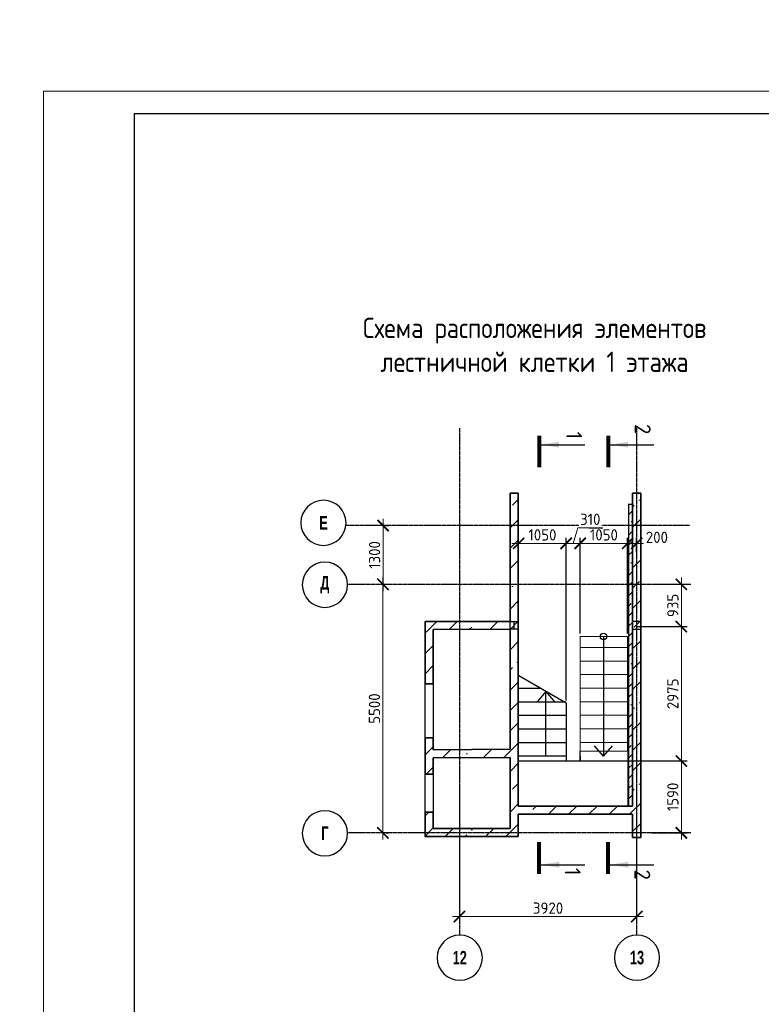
# Model space of a CAD drawing. Header units: millimetres. Extents: x 259029 to 2494469, y -731578 to -57567.
# Tile 64 of 252: x 315807 to 332211, y -546460 to -524669. Entities that reach past the tile are written whole.
import ezdxf
from ezdxf.enums import TextEntityAlignment as Align

# ---------------------------------------------------------------- set-up
doc = ezdxf.new("R2010")
doc.units = ezdxf.units.MM
doc.linetypes.add('______5', pattern=[1100, 800, -100, 100, -100])
doc.linetypes.add('Б-1.1 оси$0$Б-1.1 Оси$0$GOST2.303 5', pattern=[24, 20, -1.5, 1, -1.5])
doc.layers.get('Defpoints').update_dxf_attribs({"color": 140})
for name, color, linetype, lineweight in [('A_021_ПЕРЕГОРОДКА', 7, 'Continuous', 25), ('RAZMER', 100, 'Continuous', 15), ('Standard', 7, 'Continuous', 25), ('Выноски', 20, 'Continuous', 20), ('Общий01', 7, 'Continuous', 13), ('ОСИ', 151, 'Б-1.1 оси$0$Б-1.1 Оси$0$GOST2.303 5', 9), ('РАЗРЕЗЫ', 10, 'Continuous', 60), ('Символы 0.20', 1, 'Continuous', 20), ('Символы 0.20 @ 100', 1, 'Continuous', 20), ('Стена_ бетон несущ.', 253, 'Continuous', 70), ('Текст', 41, 'Continuous', 30), ('ТОНКИЕ', 7, 'Continuous', 9)]:
    doc.layers.add(name, color=color, linetype=linetype, lineweight=lineweight)
doc.layers.add('ТОЛСТЫЕ_ОСНОВНЫЕ', color=6, linetype='Continuous')
doc.styles.add('Century Gothic', font='GOTHIC.TTF')
doc.styles.add('ГОСТ', font='GOST_Common.ttf')
doc.dimstyles.new('ГОСТ', dxfattribs={"dimscale": 0, "dimtxt": 2.5, "dimasz": 2.5, "dimexe": 1.25, "dimexo": 0.625, "dimtad": 1, "dimdec": 0, "dimtxsty": 'ГОСТ', "dimblk": 'ARCHTICK', "dimcen": 2.5, "dimdle": 1.5, "dimclrd": 256, "dimclre": 256, "dimclrt": 256, "dimadec": 0, "dimazin": 0, "dimtfac": 1, "dimtdec": 0, "dimtmove": 1, "dimatfit": 3, "dimfxl": 2, "dimtfill": 1, "dimlwd": 0, "dimarcsym": 0})
pattern_1 = [(45, (-329412.83, -117048.6), (-449.0128, 449.0128), []), (45, (-328963.8, -117048.6), (-449.0128, 449.0128), [793.75, -158.75, 0, -158.75])]

# ---------------------------------------------------------------- blocks, each defined once
blk = doc.blocks.new('*U28')
at = {"layer": 'ТОЛСТЫЕ_ОСНОВНЫЕ', "color": 6}
blk.add_lwpolyline([(20, 5), (886, 5), (886, 415), (20, 415)], close=True, dxfattribs=at)
at = {"layer": 'ТОНКИЕ'}
blk.add_lwpolyline([(0, 0), (891, 0), (891, 420), (0, 420)], close=True, dxfattribs=at)
blk = doc.blocks.new('NSY101')
at = {"color": 0, "linetype": 'ByBlock', "lineweight": -2}
blk.add_circle((0, 0), 50, dxfattribs=at)
blk = doc.blocks.new('_ArchTick')
at = {"color": 0, "linetype": 'ByBlock', "const_width": 0.15}
blk.add_lwpolyline([(-0.5, -0.5), (0.5, 0.5)], dxfattribs=at)
blk = doc.blocks.new('*D885')
at = {"layer": 'Defpoints', "color": 0, "lineweight": -2, "transparency": 16777216}
for p in [(325534, -541518), (329454, -541518), (325534, -544518)]:
    blk.add_point(p, dxfattribs=at)
at = {"layer": 'RAZMER', "lineweight": -2, "transparency": 16777216}
for p, q in [((325534, -541581), (325534, -544643)), ((329454, -541581), (329454, -544643))]:
    blk.add_line(p, q, dxfattribs=at)
at = {"layer": 'RAZMER', "lineweight": 0, "transparency": 16777216}
blk.add_line((329604, -544518), (325384, -544518), dxfattribs=at)
at = {"layer": 'RAZMER', "lineweight": 0, "transparency": 16777216, "xscale": 250, "yscale": 250, "zscale": 250, "rotation": 180}
blk.add_blockref('_ArchTick', (325534, -544518), dxfattribs=at)
at = {"layer": 'RAZMER', "lineweight": 0, "transparency": 16777216, "xscale": 250, "yscale": 250, "zscale": 250}
blk.add_blockref('_ArchTick', (329454, -544518), dxfattribs=at)
at = {"layer": 'RAZMER', "transparency": 16777216, "insert": (327494, -544331), "char_height": 250, "width": 583.33, "attachment_point": 5, "style": 'ГОСТ', "bg_fill": 3, "box_fill_scale": 1.1, "bg_fill_color": 256, "bg_fill_true_color": 13158600, "bg_fill_transparency": 0}
blk.add_mtext('3920', dxfattribs=at)
blk = doc.blocks.new('*D886')
at = {"layer": 'Defpoints', "color": 0, "lineweight": -2, "transparency": 16777216}
for p in [(323841, -537165), (323841, -537165), (323841, -542665)]:
    blk.add_point(p, dxfattribs=at)
at = {"layer": 'RAZMER', "lineweight": 0, "transparency": 16777216}
blk.add_line((323841, -542815), (323841, -537015), dxfattribs=at)
at = {"layer": 'RAZMER', "lineweight": -2, "transparency": 16777216}
for p, q in [((323904, -537165), (323966, -537165)), ((323904, -542665), (323966, -542665))]:
    blk.add_line(p, q, dxfattribs=at)
at = {"layer": 'RAZMER', "lineweight": 0, "transparency": 16777216, "xscale": 250, "yscale": 250, "zscale": 250}
for p, rotation in [((323841, -537165), 90), ((323841, -542665), 270)]:
    blk.add_blockref('_ArchTick', p, dxfattribs=dict(at, rotation=rotation))
at = {"layer": 'RAZMER', "transparency": 16777216, "insert": (323654, -539915), "char_height": 250, "width": 458, "attachment_point": 5, "rotation": 90, "style": 'ГОСТ', "bg_fill": 3, "box_fill_scale": 1.1, "bg_fill_color": 256, "bg_fill_true_color": 13158600, "bg_fill_transparency": 0}
blk.add_mtext('5500', dxfattribs=at)
blk = doc.blocks.new('*D887')
at = {"layer": 'Defpoints', "color": 0, "lineweight": -2, "transparency": 16777216}
for p in [(323845, -535865), (323845, -535865), (323841, -537165)]:
    blk.add_point(p, dxfattribs=at)
at = {"layer": 'RAZMER', "lineweight": 0, "transparency": 16777216}
blk.add_line((323845, -537315), (323845, -535715), dxfattribs=at)
at = {"layer": 'RAZMER', "lineweight": -2, "transparency": 16777216}
for p, q in [((323907, -535865), (323970, -535865)), ((323904, -537165), (323970, -537165))]:
    blk.add_line(p, q, dxfattribs=at)
at = {"layer": 'RAZMER', "lineweight": 0, "transparency": 16777216, "xscale": 250, "yscale": 250, "zscale": 250}
for p, rotation in [((323845, -535865), 90), ((323845, -537165), 270)]:
    blk.add_blockref('_ArchTick', p, dxfattribs=dict(at, rotation=rotation))
at = {"layer": 'RAZMER', "transparency": 16777216, "insert": (323657, -536515), "char_height": 250, "width": 458, "attachment_point": 5, "rotation": 90, "style": 'ГОСТ', "bg_fill": 3, "box_fill_scale": 1.1, "bg_fill_color": 256, "bg_fill_true_color": 13158600, "bg_fill_transparency": 0}
blk.add_mtext('1300', dxfattribs=at)
blk = doc.blocks.new('*U30')
at = {"layer": 'Символы 0.20', "linetype": 'Continuous', "lineweight": 25}
for p, q in [((-5, 0.35), (-5, 10.05)), ((87.95, 0.35), (87.95, 10.05))]:
    blk.add_line(p, q, dxfattribs=at)
at = {"layer": 'Символы 0.20', "linetype": 'Continuous', "lineweight": 80}
for p, q in [((-7, 0), (0, 0)), ((89.95, 0), (82.95, 0))]:
    blk.add_line(p, q, dxfattribs=at)
at = {"layer": 'Символы 0.20', "linetype": 'Continuous', "lineweight": 25}
for points in [[(-5, 0.46), (-4.35, 4.36), (-5.65, 4.36)], [(87.95, 0.46), (87.29, 4.39), (88.61, 4.39)]]:
    blk.add_solid(points, dxfattribs=at)
at = {"layer": 'Символы 0.20', "style": 'ГОСТ'}
blk.add_attdef('1', text='', height=3.5, dxfattribs=at).set_placement((-6, 7.7), align=Align.MIDDLE_CENTER)
blk.add_attdef('2', text='', height=3.5, dxfattribs=at).set_placement((90.33, 7.38), align=Align.MIDDLE_RIGHT)
blk = doc.blocks.new('*U31')
at = {"layer": 'Символы 0.20', "linetype": 'Continuous', "lineweight": 25}
for p, q in [((-5, 0.35), (-5, 10.05)), ((87.95, 0.35), (87.95, 10.05))]:
    blk.add_line(p, q, dxfattribs=at)
at = {"layer": 'Символы 0.20', "linetype": 'Continuous', "lineweight": 80}
for p, q in [((-7, 0), (0, 0)), ((89.95, 0), (82.95, 0))]:
    blk.add_line(p, q, dxfattribs=at)
at = {"layer": 'Символы 0.20', "linetype": 'Continuous', "lineweight": 25}
for points in [[(-5, 0.46), (-4.35, 4.36), (-5.65, 4.36)], [(87.95, 0.46), (87.29, 4.39), (88.61, 4.39)]]:
    blk.add_solid(points, dxfattribs=at)
at = {"layer": 'Символы 0.20', "style": 'ГОСТ'}
blk.add_attdef('1', text='', height=3.5, dxfattribs=at).set_placement((-8.45, 7.61), align=Align.MIDDLE_CENTER)
blk.add_attdef('2', text='', height=3.5, dxfattribs=at).set_placement((91.31, 7.53), align=Align.MIDDLE_RIGHT)
blk = doc.blocks.new('*D894')
at = {"layer": 'Defpoints', "color": 0, "lineweight": -2, "transparency": 16777216}
for p in [(328204, -536258), (328204, -538319), (329255, -538319)]:
    blk.add_point(p, dxfattribs=at)
at = {"layer": 'РАЗРЕЗЫ', "lineweight": 0, "transparency": 16777216}
blk.add_line((329405, -536258), (328054, -536258), dxfattribs=at)
at = {"layer": 'РАЗРЕЗЫ', "lineweight": -2, "transparency": 16777216}
for p, q in [((328204, -538256), (328204, -536133)), ((329255, -538256), (329255, -536133))]:
    blk.add_line(p, q, dxfattribs=at)
at = {"layer": 'РАЗРЕЗЫ', "lineweight": 0, "transparency": 16777216, "xscale": 250, "yscale": 250, "zscale": 250, "rotation": 180}
blk.add_blockref('_ArchTick', (328204, -536258), dxfattribs=at)
at = {"layer": 'РАЗРЕЗЫ', "lineweight": 0, "transparency": 16777216, "xscale": 250, "yscale": 250, "zscale": 250}
blk.add_blockref('_ArchTick', (329255, -536258), dxfattribs=at)
at = {"layer": 'РАЗРЕЗЫ', "lineweight": -2, "transparency": 16777216, "insert": (328730, -536071), "char_height": 250, "attachment_point": 5, "style": 'ГОСТ', "bg_fill": 3, "box_fill_scale": 1.1, "bg_fill_color": 256, "bg_fill_true_color": 13158600, "bg_fill_transparency": 0}
blk.add_mtext('1050', dxfattribs=at)
blk = doc.blocks.new('*D895')
at = {"layer": 'Defpoints', "color": 0, "lineweight": -2, "transparency": 16777216}
for p in [(327895, -536258), (328204, -538319), (327895, -539799)]:
    blk.add_point(p, dxfattribs=at)
at = {"layer": 'РАЗРЕЗЫ', "lineweight": 0, "transparency": 16777216}
for p, q in [((328050, -536258), (328153, -535915)), ((328153, -535915), (328703, -535915)), ((328354, -536258), (327745, -536258))]:
    blk.add_line(p, q, dxfattribs=at)
at = {"layer": 'РАЗРЕЗЫ', "lineweight": -2, "transparency": 16777216}
for p, q in [((327895, -539736), (327895, -536133)), ((328204, -538256), (328204, -536133))]:
    blk.add_line(p, q, dxfattribs=at)
at = {"layer": 'РАЗРЕЗЫ', "lineweight": 0, "transparency": 16777216, "xscale": 250, "yscale": 250, "zscale": 250, "rotation": 180}
blk.add_blockref('_ArchTick', (327895, -536258), dxfattribs=at)
at = {"layer": 'РАЗРЕЗЫ', "lineweight": 0, "transparency": 16777216, "xscale": 250, "yscale": 250, "zscale": 250}
blk.add_blockref('_ArchTick', (328204, -536258), dxfattribs=at)
at = {"layer": 'РАЗРЕЗЫ', "lineweight": -2, "transparency": 16777216, "insert": (328428, -535727), "char_height": 250, "attachment_point": 5, "style": 'ГОСТ', "bg_fill": 3, "box_fill_scale": 1.1, "bg_fill_color": 256, "bg_fill_true_color": 13158600, "bg_fill_transparency": 0}
blk.add_mtext('310', dxfattribs=at)
blk = doc.blocks.new('*D896')
at = {"layer": 'Defpoints', "color": 0, "lineweight": -2, "transparency": 16777216}
for p in [(326844, -536258), (326844, -539191), (327895, -539799)]:
    blk.add_point(p, dxfattribs=at)
at = {"layer": 'РАЗРЕЗЫ', "lineweight": 0, "transparency": 16777216}
blk.add_line((328045, -536258), (326694, -536258), dxfattribs=at)
at = {"layer": 'РАЗРЕЗЫ', "lineweight": -2, "transparency": 16777216}
for p, q in [((326844, -539129), (326844, -536133)), ((327895, -539736), (327895, -536133))]:
    blk.add_line(p, q, dxfattribs=at)
at = {"layer": 'РАЗРЕЗЫ', "lineweight": 0, "transparency": 16777216, "xscale": 250, "yscale": 250, "zscale": 250, "rotation": 180}
blk.add_blockref('_ArchTick', (326844, -536258), dxfattribs=at)
at = {"layer": 'РАЗРЕЗЫ', "lineweight": 0, "transparency": 16777216, "xscale": 250, "yscale": 250, "zscale": 250}
blk.add_blockref('_ArchTick', (327895, -536258), dxfattribs=at)
at = {"layer": 'РАЗРЕЗЫ', "lineweight": -2, "transparency": 16777216, "insert": (327370, -536071), "char_height": 250, "attachment_point": 5, "style": 'ГОСТ', "bg_fill": 3, "box_fill_scale": 1.1, "bg_fill_color": 256, "bg_fill_true_color": 13158600, "bg_fill_transparency": 0}
blk.add_mtext('1050', dxfattribs=at)
blk = doc.blocks.new('*D897')
at = {"layer": 'Defpoints', "color": 0, "lineweight": -2, "transparency": 16777216}
for p in [(329802, -537165), (329385, -538100), (330443, -538100)]:
    blk.add_point(p, dxfattribs=at)
at = {"layer": 'РАЗРЕЗЫ', "lineweight": 0, "transparency": 16777216}
blk.add_line((330443, -537015), (330443, -538250), dxfattribs=at)
at = {"layer": 'РАЗРЕЗЫ', "lineweight": -2, "transparency": 16777216}
for p, q in [((329864, -537165), (330568, -537165)), ((329448, -538100), (330568, -538100))]:
    blk.add_line(p, q, dxfattribs=at)
at = {"layer": 'РАЗРЕЗЫ', "lineweight": 0, "transparency": 16777216, "xscale": 250, "yscale": 250, "zscale": 250}
for p, rotation in [((330443, -537165), 90), ((330443, -538100), 270)]:
    blk.add_blockref('_ArchTick', p, dxfattribs=dict(at, rotation=rotation))
at = {"layer": 'РАЗРЕЗЫ', "lineweight": -2, "transparency": 16777216, "insert": (330255, -537633), "char_height": 250, "attachment_point": 5, "rotation": 90, "style": 'ГОСТ', "bg_fill": 3, "box_fill_scale": 1.1, "bg_fill_color": 256, "bg_fill_true_color": 13158600, "bg_fill_transparency": 0}
blk.add_mtext('935', dxfattribs=at)
blk = doc.blocks.new('*D898')
at = {"layer": 'Defpoints', "color": 0, "lineweight": -2, "transparency": 16777216}
for p in [(329385, -538100), (329211, -541075), (330443, -541075)]:
    blk.add_point(p, dxfattribs=at)
at = {"layer": 'РАЗРЕЗЫ', "lineweight": 0, "transparency": 16777216}
blk.add_line((330443, -537950), (330443, -541225), dxfattribs=at)
at = {"layer": 'РАЗРЕЗЫ', "lineweight": -2, "transparency": 16777216}
for p, q in [((329448, -538100), (330568, -538100)), ((329274, -541075), (330568, -541075))]:
    blk.add_line(p, q, dxfattribs=at)
at = {"layer": 'РАЗРЕЗЫ', "lineweight": 0, "transparency": 16777216, "xscale": 250, "yscale": 250, "zscale": 250}
for p, rotation in [((330443, -538100), 90), ((330443, -541075), 270)]:
    blk.add_blockref('_ArchTick', p, dxfattribs=dict(at, rotation=rotation))
at = {"layer": 'РАЗРЕЗЫ', "lineweight": -2, "transparency": 16777216, "insert": (330255, -539588), "char_height": 250, "attachment_point": 5, "rotation": 90, "style": 'ГОСТ', "bg_fill": 3, "box_fill_scale": 1.1, "bg_fill_color": 256, "bg_fill_true_color": 13158600, "bg_fill_transparency": 0}
blk.add_mtext('2975', dxfattribs=at)
blk = doc.blocks.new('*D899')
at = {"layer": 'Defpoints', "color": 0, "lineweight": -2, "transparency": 16777216}
for p in [(329211, -541075), (329720, -542665), (330443, -542665)]:
    blk.add_point(p, dxfattribs=at)
at = {"layer": 'РАЗРЕЗЫ', "lineweight": 0, "transparency": 16777216}
blk.add_line((330443, -540925), (330443, -542815), dxfattribs=at)
at = {"layer": 'РАЗРЕЗЫ', "lineweight": -2, "transparency": 16777216}
for p, q in [((329274, -541075), (330568, -541075)), ((329782, -542665), (330568, -542665))]:
    blk.add_line(p, q, dxfattribs=at)
at = {"layer": 'РАЗРЕЗЫ', "lineweight": 0, "transparency": 16777216, "xscale": 250, "yscale": 250, "zscale": 250}
for p, rotation in [((330443, -541075), 90), ((330443, -542665), 270)]:
    blk.add_blockref('_ArchTick', p, dxfattribs=dict(at, rotation=rotation))
at = {"layer": 'РАЗРЕЗЫ', "lineweight": -2, "transparency": 16777216, "insert": (330255, -541870), "char_height": 250, "attachment_point": 5, "rotation": 90, "style": 'ГОСТ', "bg_fill": 3, "box_fill_scale": 1.1, "bg_fill_color": 256, "bg_fill_true_color": 13158600, "bg_fill_transparency": 0}
blk.add_mtext('1590', dxfattribs=at)
blk = doc.blocks.new('лм')
at = {"layer": 'RAZMER', "color": 0}
for p, q in [((644816, -427025), (644816, -425975)), ((645116, -427025), (645116, -425975)), ((645416, -427025), (645416, -425975)), ((645716, -427025), (645716, -425975)), ((646016, -427025), (646016, -425975)), ((646316, -427025), (646316, -425975)), ((646616, -427025), (646616, -425975)), ((646916, -427025), (646916, -425975))]:
    blk.add_line(p, q, dxfattribs=at)
blk.add_lwpolyline([(644571, -425975), (647107, -425975), (647107, -427025), (644571, -427025)], close=True, dxfattribs=at)
blk = doc.blocks.new('*D900')
at = {"layer": 'Defpoints', "color": 0, "lineweight": -2, "transparency": 16777216}
for p in [(329454, -536258), (329454, -536512), (329255, -538319)]:
    blk.add_point(p, dxfattribs=at)
at = {"layer": 'РАЗРЕЗЫ', "lineweight": 0, "transparency": 16777216}
blk.add_line((329105, -536258), (329604, -536258), dxfattribs=at)
at = {"layer": 'РАЗРЕЗЫ', "lineweight": -2, "transparency": 16777216}
for p, q in [((329255, -538256), (329255, -536133)), ((329454, -536450), (329454, -536133))]:
    blk.add_line(p, q, dxfattribs=at)
at = {"layer": 'РАЗРЕЗЫ', "lineweight": 0, "transparency": 16777216, "xscale": 250, "yscale": 250, "zscale": 250, "rotation": 180}
blk.add_blockref('_ArchTick', (329255, -536258), dxfattribs=at)
at = {"layer": 'РАЗРЕЗЫ', "lineweight": -2, "transparency": 16777216, "insert": (329902, -536125), "char_height": 250, "attachment_point": 5, "style": 'ГОСТ', "bg_fill": 3, "box_fill_scale": 1.1, "bg_fill_color": 256, "bg_fill_true_color": 13158600, "bg_fill_transparency": 0}
blk.add_mtext('200', dxfattribs=at)
at = {"layer": 'РАЗРЕЗЫ', "lineweight": 0, "transparency": 16777216, "xscale": 250, "yscale": 250, "zscale": 250}
blk.add_blockref('_ArchTick', (329454, -536258), dxfattribs=at)

msp = doc.modelspace()

# ---------------------------------------------------------------- hatches: boundary and pattern name
at = {"layer": 'Стена_ бетон несущ.', "linetype": 'Continuous', "lineweight": 0}
h = msp.add_hatch(dxfattribs=at)
h.set_pattern_fill('ANSI35', scale=100, style=0)
h.set_pattern_definition(pattern_1)
h.paths.add_polyline_path([(326654.4, -542745.4), (326654.4, -535145.4), (326834.4, -535145.4), (326834.4, -542745.4)])
h = msp.add_hatch(dxfattribs=at)
h.set_pattern_fill('ANSI35', scale=100, style=0)
h.set_pattern_definition(pattern_1)
h.paths.add_polyline_path([(329364.4, -542765.4), (329364.4, -535145.4), (329544.4, -535145.4), (329544.4, -540485.4), (329544.2, -540485.4), (329544.2, -540565.4), (329544.4, -540565.4), (329544.4, -542765.4)])
h = msp.add_hatch(dxfattribs=at)
h.set_pattern_fill('ANSI35', scale=100, style=0)
h.set_pattern_definition(pattern_1)
h.paths.add_polyline_path([(326654.4, -538155.4), (324954.4, -538165.4), (324774.4, -538165.4), (324774.4, -537985.4), (326654.4, -537985.4)])
h = msp.add_hatch(dxfattribs=at)
h.set_pattern_fill('ANSI35', scale=100, style=0)
h.set_pattern_definition(pattern_1)
h.paths.add_polyline_path([(324954.4, -538165.4), (324954.4, -539365.4), (324774.4, -539365.4), (324774.4, -538165.4)])
h = msp.add_hatch(dxfattribs=at)
h.set_pattern_fill('ANSI35', scale=100, style=0)
h.set_pattern_definition(pattern_1)
h.paths.add_polyline_path([(324954.4, -541365.4), (324774.4, -541365.4), (324774.4, -540565.4), (324954.4, -540565.4)])
h = msp.add_hatch(dxfattribs=at)
h.set_pattern_fill('ANSI35', scale=100, style=0)
h.set_pattern_definition(pattern_1)
h.paths.add_polyline_path([(326654.4, -540995.4), (324954.4, -541005.4), (324954.4, -540825.4), (326654.4, -540815.4)])
h = msp.add_hatch(dxfattribs=at)
h.set_pattern_fill('ANSI35', scale=100, style=0)
h.set_pattern_definition(pattern_1)
h.paths.add_polyline_path([(329364.4, -542255.4), (326834.4, -542255.4), (326834.4, -542075.4), (329364.4, -542075.4)])
h = msp.add_hatch(dxfattribs=at)
h.set_pattern_fill('ANSI35', scale=100, style=0)
h.set_pattern_definition(pattern_1)
h.paths.add_polyline_path([(324774.4, -542205.4), (324954.4, -542205.4), (324954.4, -542745.4), (324774.4, -542745.4)])
h = msp.add_hatch(dxfattribs=at)
h.set_pattern_fill('ANSI35', scale=100, style=0)
h.set_pattern_definition(pattern_1)
h.paths.add_polyline_path([(326654.4, -542745.4), (324954.4, -542745.4), (324954.4, -542565.4), (326654.4, -542565.4)])

# ---------------------------------------------------------------- linework, layer by layer
at = {"layer": 'A_021_ПЕРЕГОРОДКА', "color": 7, "linetype": 'Continuous', "lineweight": 25}
for p, q in [((324774.4, -540565.4), (324774.4, -539365.4)), ((324954.4, -539365.4), (324954.4, -540565.4)), ((324774.4, -542205.4), (324774.4, -541365.4)), ((324954.4, -541365.4), (324954.4, -542205.4))]:
    msp.add_line(p, q, dxfattribs=at)
at = {"layer": 'Standard', "color": 7, "linetype": 'Continuous', "lineweight": 25}
for p, q in [((326654.4, -538155.4), (326654.4, -537985.4)), ((326654.4, -537985.4), (326834.4, -537985.4)), ((326734.8, -537985.4), (326734.8, -538155.4)), ((329544.4, -537985.4), (329364.4, -537985.4)), ((329364.4, -537985.4), (329364.4, -538155.4)), ((329544.4, -538155.4), (329544.4, -537985.4)), ((326834.4, -538155.4), (326654.4, -538155.4)), ((329364.4, -538155.4), (329544.4, -538155.4)), ((326654.4, -540485.4), (326654.4, -540565.4)), ((326654.6, -540485.4), (326654.4, -540485.4)), ((326654.4, -540485.4), (326654.4, -540565.4)), ((326654.6, -540485.4), (326654.4, -540485.4)), ((326654.4, -540565.4), (326654.6, -540565.4)), ((326654.4, -540565.4), (326654.6, -540565.4)), ((326654.6, -540565.4), (326654.6, -540485.4)), ((326654.6, -540565.4), (326654.6, -540485.4)), ((329544.2, -540565.4), (329544.2, -540485.4)), ((329544.2, -540485.4), (329544.4, -540485.4)), ((329544.4, -540565.4), (329544.2, -540565.4)), ((329544.4, -540485.4), (329544.4, -540565.4))]:
    msp.add_line(p, q, dxfattribs=at)
at = {"layer": 'Общий01', "color": 7, "linetype": 'Continuous', "lineweight": 25}
for q in [(328525, -540736.4), (328917, -540736.4)]:
    msp.add_line((328721, -540970.1), q, dxfattribs=at)
at = {"layer": 'ОСИ', "color": 16, "linetype": '______5', "lineweight": 25, "ltscale": 0.05}
msp.add_line((330654.6, -537165.4), (323057.4, -537165.4), dxfattribs=at)
at = {"layer": 'РАЗРЕЗЫ', "color": 2, "lineweight": -2}
for p, q in [((327894.8, -540070.1), (326834.4, -540070.1)), ((327894.8, -540370.1), (326834.4, -540370.1)), ((327894.8, -540670.1), (326834.4, -540670.1)), ((327894.8, -540970.1), (326834.4, -540970.1)), ((327894.8, -540970.1), (327894.8, -541075.4)), ((328204.4, -541075.4), (328204.4, -540855.2)), ((328204.4, -540970.1), (328204.4, -541075.4))]:
    msp.add_line(p, q, dxfattribs=at)
at = {"layer": 'Стена_ бетон несущ.', "color": 7, "linetype": 'Continuous', "lineweight": 35}
for p, q in [((326654.4, -537985.4), (326654.4, -535145.4)), ((326654.4, -535145.4), (326834.4, -535145.4)), ((326834.4, -535145.4), (326834.4, -537985.4)), ((329364.4, -535145.4), (329544.4, -535145.4)), ((329544.4, -535145.4), (329544.4, -536765.4)), ((329544.4, -537165.4), (329544.4, -540465.4)), ((324774.4, -537985.4), (326654.4, -537985.4)), ((324774.4, -539365.4), (324774.4, -537985.4)), ((326834.4, -537985.4), (326834.4, -538155.4)), ((329364.4, -537985.4), (329364.4, -538155.4)), ((326654.4, -538155.4), (324954.4, -538165.4)), ((324954.4, -538165.4), (324954.4, -539365.4)), ((326654.4, -540815.4), (326654.4, -538155.4)), ((329544.4, -540815.4), (329544.4, -538155.4)), ((324774.4, -539365.4), (324954.4, -539365.4)), ((324954.4, -540565.4), (324774.4, -540565.4)), ((324774.4, -541365.4), (324774.4, -540565.4)), ((324954.4, -540565.4), (324954.4, -540825.4)), ((326654.4, -540465.4), (326654.4, -540485.4)), ((326654.4, -540565.4), (326654.4, -540815.4)), ((329544.4, -540465.4), (329544.4, -540485.4)), ((329544.4, -540565.4), (329544.4, -540905.4)), ((324954.4, -540825.4), (326654.4, -540815.4)), ((326654.4, -540995.4), (324954.4, -541005.4)), ((324954.4, -541005.4), (324954.4, -541365.4)), ((324774.4, -541365.4), (324954.4, -541365.4)), ((324954.4, -542205.4), (324774.4, -542205.4)), ((324774.4, -542745.4), (324774.4, -542205.4)), ((324954.4, -542205.4), (324954.4, -542565.4)), ((324954.4, -542745.4), (324774.4, -542745.4))]:
    msp.add_line(p, q, dxfattribs=at)
at = {"layer": 'Стена_ бетон несущ.', "color": 9, "linetype": 'Continuous', "lineweight": 25}
msp.add_line((329364.4, -535395.4), (329264.4, -535395.4), dxfattribs=at)

# ---------------------------------------------------------------- block references
at = {"xscale": 100, "yscale": 100, "zscale": 100}
msp.add_blockref('*U28', (316337.4, -568250.7), dxfattribs=at)
at = {"layer": 'ОСИ', "color": 16, "linetype": 'Continuous', "lineweight": 25, "xscale": -10, "yscale": 10, "zscale": 10}
for p in [(322526.3, -535804.4), (322557.5, -537174.4), (322557.5, -542674.4), (325542.2, -545428.7), (329462.2, -545428.7)]:
    msp.add_blockref('NSY101', p, dxfattribs=at)

# ---------------------------------------------------------------- texts
at = {"layer": 'Выноски'}
note = msp.add_mtext_static_columns([''] * 2, width=18604.939, gutter_width=10240.1, height=0, dxfattribs=dict(at, insert=(295601.8, -509833), char_height=250, attachment_point=1, style='ГОСТ'))
for column, words in zip([note] + note.columns.linked_columns, ['\\pi8790.91665;Общие указания:\\P\\pi570.45,l346.2,t2000;1.^IСтроительство здания должно производиться в соответствии с проектом производства работ (ППР). при {\\H1.66663x; }\\P\\pi0,t346.2;отсутствии проекта ППР в производство строительно-монтажных работ запрещается. {\\H1.18896x; }\\P\\pi570.45,t2000;2.^IМонтаж сборных конструкций вести в соответствии с требованиями СП 70.13330.2012 "Несущие и {\\H1.54818x; }\\P\\pi0,t346.2;ограждающие конструкции "(акт.ред. СНиП 3.03.01-87*).{\\H1.62844x;\\C0; \\H0.61408x;\\P\\pi570.45,t2000;}3.^IВсе сварные работы следует вести в соответствии с ГОСТ 5264-80* "Ручная дуговая сварка.Соединения {\\H1.20169x; }\\P\\pi0,t346.2;сварные" и  ГОСТ 14098-2014 "Соединения сварные арматуры и закладных деталей железобетонных конструкций". {\\H1.54394x; }\\PСварку вести электродами типа Э42А. {\\H1.42985x;\\C0; \\H0.69937x;\\P\\pi570.45,t2000;}4.^IВсе металлические конструкции окрасить эмалью ПФ-1189 по ГОСТ 6465-79 в два слоя. Эмаль наносить на {\\H1.46788x; }\\P\\pi0,t346.2;грунтовку ГФ-021 по ГОСТ 25129-82 (первый слой - на заводе-изготовителе, второй слой - на монтаже).{\\H1.65521x;\\C0; \\H0.60415x;\\P\\pi10052.46968,l0,tz;\\H1.55946x; \\H0.64125x;\\P\\H1.64685x; \\H0.60722x;\\P\\pi812.5,l41.6675;\\H1.23852x; \\H0.80742x;\\P}', '']):
    column.text = words
at = {"layer": 'ОСИ', "color": 16, "linetype": 'Continuous', "lineweight": 25, "char_height": 300, "attachment_point": 5, "style": 'Century Gothic'}
for s, insert, width in [('{\\fCentury Gothic|i0|b1;\\H300.000000;\\W0.700000;\\C16;Е}\\P', (322526.3, -535804.4), 320), ('{\\fCentury Gothic|i0|b1;\\H300.000000;\\W0.700000;\\C16;Д}\\P', (322557.5, -537174.4), 425), ('{\\fCentury Gothic|i0|b1;\\H300.000000;\\W0.700000;\\C16;Г}\\P', (322557.5, -542674.4), 300), ('{\\fCentury Gothic|b1|i0|c204|p34;\\W0.7;12}', (325542.2, -545428.7), 575), ('{\\fCentury Gothic|b1|i0|c204|p34;\\W0.7;13}', (329462.2, -545428.7), 575)]:
    msp.add_mtext(s, dxfattribs=dict(at, insert=insert, width=width))
at = {"layer": 'Текст', "ltscale": 6, "insert": (327196.2, -531265.3), "char_height": 450, "width": 9466.585, "attachment_point": 2, "style": 'ГОСТ'}
msp.add_mtext('{\\W0.9;Схема расположения элементов лестничной клетки 1 этажа}', dxfattribs=at)

# ---------------------------------------------------------------- next in the draw order: dimensions: what is measured, and where the dimension line sits
at = {"layer": 'RAZMER', "color": 0}
dim = msp.add_linear_dim(base=(325534.4, -544518.2), p1=(329454.4, -541518.2), p2=(325534.4, -541518.2), angle=180, dimstyle='ГОСТ', override={"dimscale": 100, "dimtix": 0, "dimtofl": 1, "dimtmove": 1, "dimatfit": 3}, dxfattribs=at)
dim.commit()
dim.dimension.update_dxf_attribs({"geometry": '*D885', "text_midpoint": (327494.4, -544330.7)})

# ---------------------------------------------------------------- next in the draw order: hatches: boundary and pattern name
at = {"layer": 'Общий01', "linetype": 'Continuous', "lineweight": 13}
h = msp.add_hatch(dxfattribs=at)
h.set_pattern_fill('ANSI35', scale=50, style=0)
h.set_pattern_definition([(45, (156576.3, -559702.24), (-224.5064, 224.5064), []), (45, (156800.8, -559702.24), (-224.5064, 224.5064), [396.875, -79.375, 0, -79.375])])
h.paths.add_polyline_path([(329284.4, -535395.4), (329284.4, -542075.4), (329364.4, -542075.4), (329364.4, -535395.4)], flags=0)

# ---------------------------------------------------------------- next in the draw order: linework, layer by layer
at = {"layer": 'Общий01', "color": 7, "linetype": 'Continuous', "lineweight": 25}
for p, q in [((329284.4, -542075.4), (329284.4, -535395.4)), ((329264.4, -542075.4), (329264.4, -539185.7))]:
    msp.add_line(p, q, dxfattribs=at)
at = {"layer": 'ОСИ', "color": 16, "linetype": '______5', "lineweight": 25, "ltscale": 0.05}
for p, q in [((325534.4, -533708.9), (325534.4, -544930.1)), ((329454.4, -533708.9), (329454.4, -544930.1)), ((330654.6, -542665.4), (323057.4, -542665.4))]:
    msp.add_line(p, q, dxfattribs=at)
at = {"layer": 'Стена_ бетон несущ.', "color": 7, "linetype": 'Continuous', "lineweight": 35}
for p, q in [((329364.4, -542075.4), (329364.4, -535145.4)), ((329544.4, -536751.4), (329544.4, -542765.4)), ((326834.4, -538155.4), (326834.4, -542075.4)), ((326654.4, -542565.4), (326654.4, -540995.4)), ((326834.4, -542075.4), (329264.4, -542075.4)), ((329264.4, -542075.4), (329364.4, -542075.4)), ((326834.4, -542255.4), (326834.4, -542745.4)), ((329364.4, -542255.4), (326834.4, -542255.4)), ((327724.4, -542255.4), (326834.4, -542255.4)), ((329044.4, -542255.4), (327844.4, -542255.4)), ((329364.4, -542765.4), (329364.4, -542255.4)), ((324954.4, -542565.4), (326654.4, -542565.4)), ((326654.4, -542745.4), (324954.4, -542745.4)), ((326834.4, -542745.4), (326654.4, -542745.4)), ((329544.4, -542765.4), (329364.4, -542765.4))]:
    msp.add_line(p, q, dxfattribs=at)

# ---------------------------------------------------------------- next in the draw order: block references
at = {"layer": 'Символы 0.20 @ 100', "xscale": 100, "yscale": 100, "zscale": 100, "rotation": 270}
for name, p, values in [('*U31', (328827.7, -534575.2, 330), {'1': '2', '2': '2'}), ('*U30', (327301.2, -534575.2, 330), {'1': '1 ', '2': '1'})]:
    msp.add_blockref(name, p, dxfattribs=at).add_auto_attribs(values)

# ---------------------------------------------------------------- next in the draw order: dimensions: what is measured, and where the dimension line sits
at = {"layer": 'RAZMER', "color": 0}
dim = msp.add_linear_dim(base=(323841.1, -537165.4), p1=(323841.1, -542665.4), p2=(323841.1, -537165.4), angle=90, dimstyle='ГОСТ', override={"dimscale": 100, "dimtix": 0, "dimtofl": 1, "dimtmove": 1, "dimatfit": 3}, dxfattribs=at)
dim.commit()
dim.dimension.update_dxf_attribs({"geometry": '*D886', "text_midpoint": (323653.6, -539915.4)})

# ---------------------------------------------------------------- next in the draw order: dimensions: what is measured, and where the dimension line sits
dim = msp.add_linear_dim(base=(323844.9, -535865.4), p1=(323841.1, -537165.4), p2=(323844.9, -535865.4), angle=90, dimstyle='ГОСТ', override={"dimscale": 100, "dimtix": 0, "dimtofl": 1, "dimtmove": 1, "dimatfit": 3}, dxfattribs=at)
dim.commit()
dim.dimension.update_dxf_attribs({"geometry": '*D887', "text_midpoint": (323657.4, -536515.4)})

# ---------------------------------------------------------------- next in the draw order: linework, layer by layer
at = {"layer": 'ОСИ', "color": 16, "linetype": '______5', "lineweight": 25, "ltscale": 0.05}
msp.add_line((330623.5, -535865.4), (323026.3, -535865.4), dxfattribs=at)

# ---------------------------------------------------------------- next in the draw order: dimensions: what is measured, and where the dimension line sits
at = {"layer": 'РАЗРЕЗЫ', "color": 0, "lineweight": -2}
dim = msp.add_linear_dim(base=(328204.4, -536258.5), p1=(329254.8, -538318.9), p2=(328204.4, -538318.9), dimstyle='ГОСТ', override={"dimscale": 100, "dimtix": 0, "dimtofl": 1, "dimtmove": 1, "dimatfit": 3}, dxfattribs=at)
dim.commit()
dim.dimension.update_dxf_attribs({"geometry": '*D894', "text_midpoint": (328729.6, -536071)})

# ---------------------------------------------------------------- next in the draw order: dimensions: what is measured, and where the dimension line sits
dim = msp.add_linear_dim(base=(327894.8, -536258.5), p1=(328204.4, -538318.9), p2=(327894.8, -539798.7), dimstyle='ГОСТ', override={"dimscale": 100, "dimtix": 0, "dimtofl": 1, "dimtmove": 1, "dimatfit": 3}, dxfattribs=at)
dim.commit()
dim.dimension.update_dxf_attribs({"geometry": '*D895', "text_midpoint": (328215.2, -535727.2)})
dim = msp.add_linear_dim(base=(330442.8, -538100.2), p1=(329801.6, -537165.4), p2=(329385.2, -538100.2), angle=90, dimstyle='ГОСТ', override={"dimscale": 100, "dimtix": 0, "dimtofl": 1, "dimtmove": 1, "dimatfit": 3}, dxfattribs=at)
dim.commit()
dim.dimension.update_dxf_attribs({"geometry": '*D897', "text_midpoint": (330255.3, -537632.8)})

# ---------------------------------------------------------------- next in the draw order: linework, layer by layer
at = {"layer": 'Общий01', "color": 7, "linetype": 'Continuous', "lineweight": 25}
msp.add_line((328721, -538318.9), (328721, -540970.1), dxfattribs=at)
msp.add_circle((328721, -538318.9), 70, dxfattribs=at)

# ---------------------------------------------------------------- next in the draw order: dimensions: what is measured, and where the dimension line sits
at = {"layer": 'РАЗРЕЗЫ', "color": 0, "lineweight": -2}
dim = msp.add_linear_dim(base=(326844.4, -536258.5), p1=(327894.8, -539798.7), p2=(326844.4, -539191.3), dimstyle='ГОСТ', override={"dimscale": 100, "dimtix": 0, "dimtofl": 1, "dimtmove": 1, "dimatfit": 3}, dxfattribs=at)
dim.commit()
dim.dimension.update_dxf_attribs({"geometry": '*D896', "text_midpoint": (327369.6, -536071)})
dim = msp.add_linear_dim(base=(330442.8, -541075.4), p1=(329385.2, -538100.2), p2=(329211.3, -541075.4), angle=90, dimstyle='ГОСТ', override={"dimscale": 100, "dimtix": 0, "dimtofl": 1, "dimtmove": 1, "dimatfit": 3}, dxfattribs=at)
dim.commit()
dim.dimension.update_dxf_attribs({"geometry": '*D898', "text_midpoint": (330255.3, -539587.8)})

# ---------------------------------------------------------------- next in the draw order: linework, layer by layer
at = {"layer": 'Standard', "color": 7, "linetype": 'Continuous', "lineweight": 25}
msp.add_line((329364.4, -537995.4), (329364.4, -538175.4), dxfattribs=at)
at = {"layer": 'Общий01', "color": 7, "linetype": 'Continuous', "lineweight": 25}
for p, q in [((327894.8, -539798.7), (326844.8, -539192.5)), ((327444.8, -539538.9), (327248.8, -539772.5)), ((327444.8, -540970.1), (327444.8, -539538.9)), ((327444.8, -539538.9), (327640.8, -539772.5))]:
    msp.add_line(p, q, dxfattribs=at)
at = {"layer": 'РАЗРЕЗЫ', "color": 2, "lineweight": -2}
for p, q in [((327325.6, -539470.1), (326834.4, -539470.1)), ((327894.8, -539770.1), (326834.4, -539770.1)), ((327894.8, -539798.7), (327894.8, -540970.1))]:
    msp.add_line(p, q, dxfattribs=at)

# ---------------------------------------------------------------- next in the draw order: dimensions: what is measured, and where the dimension line sits
at = {"layer": 'РАЗРЕЗЫ', "color": 0, "lineweight": -2}
dim = msp.add_linear_dim(base=(330442.8, -542665.4), p1=(329211.3, -541075.4), p2=(329719.7, -542665.4), angle=90, dimstyle='ГОСТ', override={"dimscale": 100, "dimtix": 0, "dimtofl": 1, "dimtmove": 1, "dimatfit": 3}, dxfattribs=at)
dim.commit()
dim.dimension.update_dxf_attribs({"geometry": '*D899', "text_midpoint": (330255.3, -541870.4)})

# ---------------------------------------------------------------- next in the draw order: linework, layer by layer
at = {"layer": 'РАЗРЕЗЫ', "color": 3, "lineweight": -2}
msp.add_lwpolyline([(329264.8, -541075.4), (326834.4, -541075.4)], dxfattribs=at)

# ---------------------------------------------------------------- next in the draw order: block references
at = {"layer": 'RAZMER', "color": 0, "rotation": 270}
msp.add_blockref('лм', (755229.7, 106251.9), dxfattribs=at)

# ---------------------------------------------------------------- next in the draw order: dimensions: what is measured, and where the dimension line sits
at = {"layer": 'РАЗРЕЗЫ', "color": 2, "lineweight": -2}
dim = msp.add_linear_dim(base=(329454.4, -536258.5), p1=(329254.8, -538318.9), p2=(329454.4, -536512.1), dimstyle='ГОСТ', override={"dimscale": 100}, dxfattribs=at)
dim.commit()
dim.dimension.update_dxf_attribs({"geometry": '*D900', "text_midpoint": (329902.1, -536312.4), "dimtype": 160})

doc.saveas('drawing.dxf')
